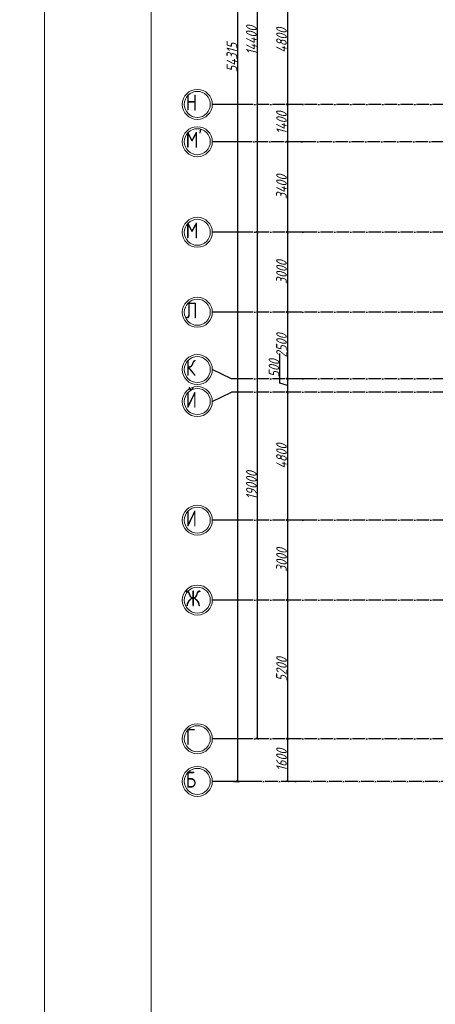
# Model space of a CAD drawing. Extents: x -4445 to 1909585, y 1860 to 289234.
# Tile 60 of 110: x 458357 to 473941, y 197664 to 234606. Entities that reach past the tile are written whole.
import ezdxf

# ---------------------------------------------------------------- set-up
doc = ezdxf.new("R2010")
doc.units = 0
doc.header["$LTSCALE"] = 0.5
doc.header["$MEASUREMENT"] = 0
doc.header["$PDMODE"] = 34
doc.header["$PDSIZE"] = 3
doc.linetypes.add('ACAD_ISO04W100', pattern=[30, 24, -3, 0, -3])
doc.layers.get('0').update_dxf_attribs({"linetype": 'CONTINUOUS', "lineweight": 18})
doc.layers.get('DEFPOINTS').update_dxf_attribs({"color": 2, "linetype": 'CONTINUOUS', "lineweight": 13})
doc.layers.add('os', color=3, linetype='CONTINUOUS')
doc.styles.add('GOST', font='isocpeur.ttf')
doc.styles.add('Isocpeur', font='isocpeui.ttf', dxfattribs={"height": 250})
doc.styles.get("Standard").update_dxf_attribs({"font": 'spds.shx', "oblique": 15})
doc.dimstyles.new('ISO-25', dxfattribs={"dimtxt": 400, "dimasz": 100, "dimexe": 50, "dimexo": 50, "dimgap": 20, "dimtad": 1, "dimdec": 0, "dimtxsty": 'Standard', "dimblk": 'ARCHTICK', "dimcen": 20, "dimclrd": 1, "dimclre": 1, "dimadec": 0, "dimazin": 0, "dimtfac": 1, "dimtdec": 0, "dimtmove": 0, "dimatfit": 3, "dimldrblk": 'ARCHTICK', "dimfxl": 1, "dimarcsym": 0})

# ---------------------------------------------------------------- blocks, each defined once
blk = doc.blocks.new('_ArchTick')
at = {"color": 0, "linetype": 'ByBlock', "const_width": 0.15}
blk.add_lwpolyline([(-0.5, -0.5), (0.5, 0.5)], dxfattribs=at)
blk = doc.blocks.new('*D2701')
at = {"color": 1, "lineweight": -2, "transparency": 16777216}
for p, q in [((469053, 236229), (468344, 236229)), ((468394, 236229), (468394, 231429)), ((469000, 231429), (468344, 231429))]:
    blk.add_line(p, q, dxfattribs=at)
at = {"layer": 'DEFPOINTS', "color": 0, "transparency": 16777216}
for p in [(469103, 236229), (468394, 231429), (469050, 231429)]:
    blk.add_point(p, dxfattribs=at)
at = {"color": 1, "lineweight": -2, "transparency": 16777216, "xscale": 100, "yscale": 100, "zscale": 100}
for p, rotation in [((468394, 236229), 90), ((468394, 231429), 270)]:
    blk.add_blockref('_ArchTick', p, dxfattribs=dict(at, rotation=rotation))
at = {"color": 0, "transparency": 16777216, "insert": (468174, 233829), "char_height": 400, "attachment_point": 5, "rotation": 90}
blk.add_mtext('4800', dxfattribs=at)
blk = doc.blocks.new('*D2702')
at = {"color": 1, "lineweight": -2, "transparency": 16777216}
for p, q in [((469000, 231429), (468344, 231429)), ((468394, 231429), (468394, 230029)), ((469193, 230029), (468344, 230029))]:
    blk.add_line(p, q, dxfattribs=at)
at = {"layer": 'DEFPOINTS', "color": 0, "transparency": 16777216}
for p in [(469050, 231429), (468394, 230029), (469243, 230029)]:
    blk.add_point(p, dxfattribs=at)
at = {"color": 1, "lineweight": -2, "transparency": 16777216, "xscale": 100, "yscale": 100, "zscale": 100}
for p, rotation in [((468394, 231429), 90), ((468394, 230029), 270)]:
    blk.add_blockref('_ArchTick', p, dxfattribs=dict(at, rotation=rotation))
at = {"color": 0, "transparency": 16777216, "insert": (468174, 230729), "char_height": 400, "attachment_point": 5, "rotation": 90}
blk.add_mtext('1400', dxfattribs=at)
blk = doc.blocks.new('*D2703')
at = {"color": 1, "lineweight": -2, "transparency": 16777216}
for p, q in [((469193, 230029), (468344, 230029)), ((468394, 230029), (468394, 226629)), ((469044, 226629), (468344, 226629))]:
    blk.add_line(p, q, dxfattribs=at)
at = {"layer": 'DEFPOINTS', "color": 0, "transparency": 16777216}
for p in [(469243, 230029), (468394, 226629), (469094, 226629)]:
    blk.add_point(p, dxfattribs=at)
at = {"color": 1, "lineweight": -2, "transparency": 16777216, "xscale": 100, "yscale": 100, "zscale": 100}
for p, rotation in [((468394, 230029), 90), ((468394, 226629), 270)]:
    blk.add_blockref('_ArchTick', p, dxfattribs=dict(at, rotation=rotation))
at = {"color": 0, "transparency": 16777216, "insert": (468174, 228329), "char_height": 400, "attachment_point": 5, "rotation": 90}
blk.add_mtext('3400', dxfattribs=at)
blk = doc.blocks.new('*D2704')
at = {"color": 1, "lineweight": -2, "transparency": 16777216}
for p, q in [((469044, 226629), (468344, 226629)), ((468394, 226629), (468394, 223629)), ((468931, 223629), (468344, 223629))]:
    blk.add_line(p, q, dxfattribs=at)
at = {"layer": 'DEFPOINTS', "color": 0, "transparency": 16777216}
for p in [(469094, 226629), (468394, 223629), (468981, 223629)]:
    blk.add_point(p, dxfattribs=at)
at = {"color": 1, "lineweight": -2, "transparency": 16777216, "xscale": 100, "yscale": 100, "zscale": 100}
for p, rotation in [((468394, 226629), 90), ((468394, 223629), 270)]:
    blk.add_blockref('_ArchTick', p, dxfattribs=dict(at, rotation=rotation))
at = {"color": 0, "transparency": 16777216, "insert": (468174, 225129), "char_height": 400, "attachment_point": 5, "rotation": 90}
blk.add_mtext('3000', dxfattribs=at)
blk = doc.blocks.new('*D2705')
at = {"color": 1, "lineweight": -2, "transparency": 16777216}
for p, q in [((468931, 223629), (468344, 223629)), ((468394, 223629), (468394, 221129)), ((469043, 221129), (468344, 221129))]:
    blk.add_line(p, q, dxfattribs=at)
at = {"layer": 'DEFPOINTS', "color": 0, "transparency": 16777216}
for p in [(468981, 223629), (468394, 221129), (469093, 221129)]:
    blk.add_point(p, dxfattribs=at)
at = {"color": 1, "lineweight": -2, "transparency": 16777216, "xscale": 100, "yscale": 100, "zscale": 100}
for p, rotation in [((468394, 223629), 90), ((468394, 221129), 270)]:
    blk.add_blockref('_ArchTick', p, dxfattribs=dict(at, rotation=rotation))
at = {"color": 0, "transparency": 16777216, "insert": (468174, 222379), "char_height": 400, "attachment_point": 5, "rotation": 90}
blk.add_mtext('2500', dxfattribs=at)
blk = doc.blocks.new('*D2706')
at = {"color": 1, "lineweight": -2, "transparency": 16777216}
for p, q in [((468114, 220963), (468114, 222078)), ((468394, 220879), (468114, 220963)), ((469043, 221129), (468344, 221129)), ((468394, 221129), (468394, 220629)), ((468893, 220629), (468344, 220629))]:
    blk.add_line(p, q, dxfattribs=at)
at = {"layer": 'DEFPOINTS', "color": 0, "transparency": 16777216}
for p in [(469093, 221129), (468394, 220629), (468943, 220629)]:
    blk.add_point(p, dxfattribs=at)
at = {"color": 1, "lineweight": -2, "transparency": 16777216, "xscale": 100, "yscale": 100, "zscale": 100}
for p, rotation in [((468394, 221129), 90), ((468394, 220629), 270)]:
    blk.add_blockref('_ArchTick', p, dxfattribs=dict(at, rotation=rotation))
at = {"color": 0, "transparency": 16777216, "insert": (467894, 221521), "char_height": 400, "attachment_point": 5, "rotation": 90}
blk.add_mtext('500', dxfattribs=at)
blk = doc.blocks.new('*D2707')
at = {"color": 1, "lineweight": -2, "transparency": 16777216}
for p, q in [((468893, 220629), (468344, 220629)), ((468394, 220629), (468394, 215829)), ((469069, 215829), (468344, 215829))]:
    blk.add_line(p, q, dxfattribs=at)
at = {"layer": 'DEFPOINTS', "color": 0, "transparency": 16777216}
for p in [(468943, 220629), (468394, 215829), (469119, 215829)]:
    blk.add_point(p, dxfattribs=at)
at = {"color": 1, "lineweight": -2, "transparency": 16777216, "xscale": 100, "yscale": 100, "zscale": 100}
for p, rotation in [((468394, 220629), 90), ((468394, 215829), 270)]:
    blk.add_blockref('_ArchTick', p, dxfattribs=dict(at, rotation=rotation))
at = {"color": 0, "transparency": 16777216, "insert": (468174, 218229), "char_height": 400, "attachment_point": 5, "rotation": 90}
blk.add_mtext('4800', dxfattribs=at)
blk = doc.blocks.new('*D2708')
at = {"color": 1, "lineweight": -2, "transparency": 16777216}
for p, q in [((469069, 215829), (468344, 215829)), ((468394, 215829), (468394, 212829)), ((468817, 212829), (468344, 212829))]:
    blk.add_line(p, q, dxfattribs=at)
at = {"layer": 'DEFPOINTS', "color": 0, "transparency": 16777216}
for p in [(469119, 215829), (468394, 212829), (468867, 212829)]:
    blk.add_point(p, dxfattribs=at)
at = {"color": 1, "lineweight": -2, "transparency": 16777216, "xscale": 100, "yscale": 100, "zscale": 100}
for p, rotation in [((468394, 215829), 90), ((468394, 212829), 270)]:
    blk.add_blockref('_ArchTick', p, dxfattribs=dict(at, rotation=rotation))
at = {"color": 0, "transparency": 16777216, "insert": (468174, 214329), "char_height": 400, "attachment_point": 5, "rotation": 90}
blk.add_mtext('3000', dxfattribs=at)
blk = doc.blocks.new('*D2709')
at = {"color": 1, "lineweight": -2, "transparency": 16777216}
for p, q in [((468817, 212829), (468344, 212829)), ((468394, 212829), (468394, 207629)), ((468918, 207629), (468344, 207629))]:
    blk.add_line(p, q, dxfattribs=at)
at = {"layer": 'DEFPOINTS', "color": 0, "transparency": 16777216}
for p in [(468867, 212829), (468394, 207629), (468968, 207629)]:
    blk.add_point(p, dxfattribs=at)
at = {"color": 1, "lineweight": -2, "transparency": 16777216, "xscale": 100, "yscale": 100, "zscale": 100}
for p, rotation in [((468394, 212829), 90), ((468394, 207629), 270)]:
    blk.add_blockref('_ArchTick', p, dxfattribs=dict(at, rotation=rotation))
at = {"color": 0, "transparency": 16777216, "insert": (468174, 210229), "char_height": 400, "attachment_point": 5, "rotation": 90}
blk.add_mtext('5200', dxfattribs=at)
blk = doc.blocks.new('*D2710')
at = {"color": 1, "lineweight": -2, "transparency": 16777216}
for p, q in [((468918, 207629), (468344, 207629)), ((468394, 207629), (468394, 206029)), ((468784, 206029), (468344, 206029))]:
    blk.add_line(p, q, dxfattribs=at)
at = {"layer": 'DEFPOINTS', "color": 0, "transparency": 16777216}
for p in [(468968, 207629), (468394, 206029), (468834, 206029)]:
    blk.add_point(p, dxfattribs=at)
at = {"color": 1, "lineweight": -2, "transparency": 16777216, "xscale": 100, "yscale": 100, "zscale": 100}
for p, rotation in [((468394, 207629), 90), ((468394, 206029), 270)]:
    blk.add_blockref('_ArchTick', p, dxfattribs=dict(at, rotation=rotation))
at = {"color": 0, "transparency": 16777216, "insert": (468174, 206829), "char_height": 400, "attachment_point": 5, "rotation": 90}
blk.add_mtext('1600', dxfattribs=at)
blk = doc.blocks.new('*D2714')
at = {"color": 1, "lineweight": -2, "transparency": 16777216}
for p, q in [((467116, 241029), (467315, 241029)), ((467265, 241029), (467265, 226629)), ((467678, 226629), (467215, 226629))]:
    blk.add_line(p, q, dxfattribs=at)
at = {"layer": 'DEFPOINTS', "color": 0, "transparency": 16777216}
for p in [(467066, 241029), (467265, 226629), (467728, 226629)]:
    blk.add_point(p, dxfattribs=at)
at = {"color": 1, "lineweight": -2, "transparency": 16777216, "xscale": 100, "yscale": 100, "zscale": 100}
for p, rotation in [((467265, 241029), 90), ((467265, 226629), 270)]:
    blk.add_blockref('_ArchTick', p, dxfattribs=dict(at, rotation=rotation))
at = {"color": 0, "transparency": 16777216, "insert": (467045, 233829), "char_height": 400, "attachment_point": 5, "rotation": 90}
blk.add_mtext('14400', dxfattribs=at)
blk = doc.blocks.new('*D2715')
at = {"color": 1, "lineweight": -2, "transparency": 16777216}
for p, q in [((467678, 226629), (467215, 226629)), ((467265, 226629), (467265, 207629)), ((467653, 207629), (467215, 207629))]:
    blk.add_line(p, q, dxfattribs=at)
at = {"layer": 'DEFPOINTS', "color": 0, "transparency": 16777216}
for p in [(467728, 226629), (467265, 207629), (467703, 207629)]:
    blk.add_point(p, dxfattribs=at)
at = {"color": 1, "lineweight": -2, "transparency": 16777216, "xscale": 100, "yscale": 100, "zscale": 100}
for p, rotation in [((467265, 226629), 90), ((467265, 207629), 270)]:
    blk.add_blockref('_ArchTick', p, dxfattribs=dict(at, rotation=rotation))
at = {"color": 0, "transparency": 16777216, "insert": (467045, 217129), "char_height": 400, "attachment_point": 5, "rotation": 90}
blk.add_mtext('19000', dxfattribs=at)
blk = doc.blocks.new('*D2716')
at = {"color": 1, "lineweight": -2, "transparency": 16777216}
for p, q in [((466373, 260344), (466591, 260344)), ((466541, 206029), (466541, 260344)), ((466373, 206029), (466591, 206029))]:
    blk.add_line(p, q, dxfattribs=at)
at = {"layer": 'DEFPOINTS', "color": 0, "transparency": 16777216}
for p in [(466323, 260344), (466541, 260344), (466323, 206029)]:
    blk.add_point(p, dxfattribs=at)
at = {"color": 1, "lineweight": -2, "transparency": 16777216, "xscale": 100, "yscale": 100, "zscale": 100}
for p, rotation in [((466541, 260344), 90), ((466541, 206029), 270)]:
    blk.add_blockref('_ArchTick', p, dxfattribs=dict(at, rotation=rotation))
at = {"color": 0, "transparency": 16777216, "insert": (466313, 233186), "char_height": 400, "attachment_point": 5, "rotation": 90}
blk.add_mtext('54315', dxfattribs=at)

msp = doc.modelspace()

# ---------------------------------------------------------------- linework, layer by layer
for points in [[(459282.549, 185814.276), (459282.549, 269814.276), (578082.549, 269814.276), (578082.549, 185814.276)], [(463282.549, 187014.276), (463282.549, 268614.276), (576882.549, 268614.276), (576882.549, 187014.276)]]:
    msp.add_lwpolyline(points, close=True)
at = {"layer": 'os', "color": 0}
for p, q in [((467065.931, 231428.622), (465580.029, 231428.622)), ((467065.931, 230028.622), (465580.029, 230028.622)), ((467065.931, 226628.622), (465580.029, 226628.622)), ((467065.931, 223628.622), (465580.029, 223628.622)), ((467065.931, 221128.622), (466300.778, 221128.622)), ((467065.931, 220628.622), (466300.778, 220628.622)), ((467065.931, 215828.622), (465580.029, 215828.622)), ((467065.931, 212828.622), (465580.029, 212828.622)), ((467065.931, 207628.622), (465580.029, 207628.622)), ((467065.931, 206028.622), (465580.029, 206028.622))]:
    msp.add_line(p, q, dxfattribs=at)
at = {"layer": 'os', "color": 3, "linetype": 'ACAD_ISO04W100', "ltscale": 40}
for p, q in [((522320.787, 231428.622), (467065.931, 231428.622)), ((515680.669, 230028.622), (467065.931, 230028.622)), ((522320.787, 226628.622), (467065.931, 226628.622)), ((522320.787, 223628.622), (467065.931, 223628.622)), ((522320.787, 221128.622), (467065.931, 221128.622)), ((522320.787, 220628.622), (467065.931, 220628.622)), ((522320.787, 215828.622), (467065.931, 215828.622)), ((522320.787, 212828.622), (467065.931, 212828.622)), ((522320.787, 207628.622), (467065.931, 207628.622)), ((517848.994, 206028.622), (467065.931, 206028.622))]:
    msp.add_line(p, q, dxfattribs=at)
at = {"layer": 'os', "color": 0}
for points in [[(466300.778, 221128.622), (465580.029, 221478.622)], [(465580.029, 220278.622), (466300.778, 220628.622)]]:
    msp.add_lwpolyline(points, dxfattribs=at)
at = {"layer": 'os', "color": 0, "lineweight": 0}
for centre, radius in [((465017.529, 231428.622), 562.5), ((465017.529, 231428.622), 487.5), ((465017.529, 230028.622), 562.5), ((465017.529, 230028.622), 487.5), ((465017.529, 226628.622), 562.5), ((465017.529, 226628.622), 487.5), ((465017.529, 223628.622), 562.5), ((465017.529, 223628.622), 487.5), ((465017.529, 221478.622), 562.5), ((465017.529, 221478.622), 487.5), ((465017.529, 220278.622), 562.5), ((465017.529, 220278.622), 487.5), ((465017.529, 215828.622), 562.5), ((465017.529, 215828.622), 487.5), ((465017.529, 212828.622), 562.5), ((465017.529, 212828.622), 487.5), ((465017.529, 207628.622), 562.5), ((465017.529, 207628.622), 487.5), ((465017.529, 206028.622), 562.5), ((465017.529, 206028.622), 487.5)]:
    msp.add_circle(centre, radius, dxfattribs=at)

# ---------------------------------------------------------------- texts
at = {"ltscale": 50}
for s, p in [('Н', (464582.35, 231195.005)), ("М'", (464582.35, 229795.005)), ('М', (464582.35, 226395.005)), ('Л', (464582.35, 223395.005)), ('К', (464582.35, 221245.005)), ('Й', (464582.35, 220045.005)), ('И', (464582.35, 215595.005)), ('Ж', (464582.35, 212595.005)), ('Г', (464582.35, 207395.005)), ('Б', (464582.35, 205795.005))]:
    msp.add_text(s, height=600, dxfattribs=at).set_placement(p)
at = {"color": 7, "lineweight": 50, "char_height": 250, "attachment_point": 4, "style": 'Isocpeur'}
for s, insert, width in [('\\pi697.72727;{\\C0;Ведомость рабочих чертежей основного \\P\\pi3150.85227;комплекта}', (137865.356, 214414.276), 8000), ('\\pi1404.07197;{\\C0;Ведомость ссылочных чертежей }', (138386.954, 206108.948), 8000), ('\\pi2991.4444;{\\C0;Ссылочные документы}', (139553.599, 203614.276), 9505.04788), ('\\pi1614.42682;{\\C0;ШНК 2.04.01-2022}', (133558.647, 202789.276), 5994.95212), ('\\pi2752.61864;{\\C0;Прилагаемые документы}', (139553.599, 201264.584), 9505.04788), ('\\pi163.06818;{\\C0;Основные показатели систем водоснабжения и \\P\\pi2964.29924;канализации}', (139390.71, 198649.49), 8000)]:
    msp.add_mtext(s, dxfattribs=dict(at, insert=insert, width=width))
at = {"ltscale": 100, "insert": (152636, 214359.8), "char_height": 250, "width": 19702, "attachment_point": 1, "line_spacing_factor": 0.85, "style": 'GOST'}
msp.add_mtext('\\pi1800;Проект разработан на основании чертежей АС и расстановки технологического оборудования, с учетом требований соответствующих нормативных документов, задания на проектирования и технических условий №270/4-1729  от 16.06.2023 года, выданных АО "Тошкент шахар сув таъминоты"\\PИсходные данные:\\P\\pi0;^I^I^IТехническо-экономические показатели:\\P1.^I Площадь застройки -{\\fISOCPEUR|b0|i1|c204|p34;2852,84}  м2\\P2.^IСтроительный объём  -20360.80 м3\\P3.^IПросадочность - I типа\\P4.^IСейсмичность - 8 баллов\\P^I^I^IПожарная безопасность:\\P1.^IКласс ответственности здания......................................................II\\P2.^IСтепень огнестойкости здания......................................................II\\P3.^IКласс по функциональной пожарной опасности.....................Ф1.1\\P\\pi1800;Проектом предусмотрено строительство системы водоснабжения и водоотведения.{\\C1;\\P}^I^I{\\LХолодное водоснабжение.}\\P\\pi0;^IХолодное водоснабжение принято хозяйственно-питьевое Источником хозяйственно бытового водопровода служит  наружная сеть водопровода. \\P^IГарантированный напор - 1,0 атм.\\P^IХолодное водоснабжение принято хозяйственно-питьевое с отдельной противопожарной линией. Количество вводов - один. Хозяйственно-бытовая сеть водоснабжения - тупиковая. Ввод выполняется из оцинкованных стальных обыкновенных водогазопроводных труб ∅50 мм по ГОСТ 3262-75. \\P^IМагистральный трубопровод (лежак),  стояки и подводки воды к санитарно-техническим приборам выполняются из полипропиленовых труб PP-R PN10. Магистральный трубопровод прокладываются под потолком техподполья. Стояки прокладываются скрыто в шахтах совместно со стояками канализации. Подводка труб к сан-тех приборам выполняется скрыто в штробах. Каждый стояк и поэтажное ответвление имеет свою запорную арматуру. Перед заделкой штроб необходимо провести гидравлическое испытание трубопроводов.\\P^IДля учета водопотребления установлен ультразвуковой счетчик воды с модулем передачи данных.\\P^I^I{\\LПротивопожарный водопровод. \\P}^IПротивопожарная сеть - принята тупиковой. Противопожарный водопровод выполняется из стальных электросварных труб ∅57мм мм.  Внутреннее пожаротушение осуществляется пожарными кранами ∅50 мм, диаметр спрыска наконечника пожарного ствола - 16 мм, длина рукавов - 20 м. Пожарные краны размещаются в специальных шкафах навесного ШПК-320Н и встраиваемого типа ШПК-320В размерами 1300х540х300 (ВхШхГ). Каждый пожарный шкаф оснащается двумя порошковыми огнетушителями ОП-5.\\P^IРасход воды на внутреннее пожаротушение составляет в одну струю по 2,6 л/сек. \\P^IСтальные трубопроводы окрашиваются масляной краской за 2 раза. \\P^IРасход воды на наружнее пожаротушение составляет 20 л/сек и осуществляется от пожарных гидрантов существующей городской сети водопровода.\\P^I^I{\\LГорячее водоснабжение. }\\P^IГорячее водоснабжение принято циркуляционным - от вертикальных накопительных бойлеров косвенного нагрева с контуром подключения солнечных коллекторов. Основным источником тепла для бойлеров ГВС служит тепловая сеть. Трубопроводы горячего водоснабжения выполняются из и PP-RCT труб  PN20. Магистральные циркуляционные трубопроводы прокладываются открыто под потолком цокольного этажа. Подводки к сан-тех приборам прокладываются аналогично подводящим трубопроводам холодного водоснабжения. Альтернативным источником тепла для бойлеров в теплое время года и в ясную погоду служат солнечные коллекторы, устанавливаемые на кровле здания. Монтаж и точный угол наклона коллекторов выполнить по требованиям изготовителя водонагревателей. Допускается установка коллекторов отличной от проекта в соответствии с требованиями завода- изготовителя. Трубопроводы теплоснабжения выполняются из медных труб. \\P^IТеплоносителем для солнечных коллекторов служит водный раствор гликоля (антифриз). нормальной работы контура теплоснабжения и горячего водоснабжения устанавливаются циркуляционные насосы (1 раб. 1 резервный), а также контроллер управления гелиосистемой.\\P^IВсе трубопроводы, прокладываемые по чердаку, а также трубопроводны горячего водоснабжения и циркуляции (за исключение подводок к сантехприборам) покрваются теплоизоячцйионными материалами.\\P^I^I{\\LКанализация}\\P^IВ проекте принята самотёчная система хозяйственно-бытовой канализации. Внутренние сети канализации К1 выполняются из безнапорных полипропиленовых труб ∅50-110мм. Трубы канализации прокладываются под потолком цокольного этажа, а также частично открыто по стенам. \\P^IСтояки прокладываются в шахтах. Все санитарно-технические приборы оборудуются гидравлическими затворам - сифонами. \\P^IВыпуски канализации  выводятся к смотровым колодцам.\\P^IРасчетные расходы определены согласно ШНК 2.04.01-2022. "Внутренний водопровод и канализация зданий."  ', dxfattribs=at)

# ---------------------------------------------------------------- dimensions: what is measured, and where the dimension line sits
dim = msp.add_linear_dim(base=(466540.825, 260343.622), p1=(466322.98, 206028.622), p2=(466322.98, 260343.622), angle=90, dimstyle='ISO-25')
dim.commit()
dim.dimension.update_dxf_attribs({"geometry": '*D2716', "text_midpoint": (466312.541, 233186.122)})
for base, p1, p2, picture, middle in [((467264.562, 226628.622), (467065.931, 241028.622), (467727.503, 226628.622), '*D2714', (467044.562, 233828.622)), ((468393.836, 231428.622), (469103.298, 236228.622), (469049.894, 231428.622), '*D2701', (468173.836, 233828.622)), ((468393.836, 230028.622), (469049.894, 231428.622), (469242.977, 230028.622), '*D2702', (468173.836, 230728.622)), ((468393.836, 226628.622), (469242.977, 230028.622), (469093.515, 226628.622), '*D2703', (468173.836, 228328.622)), ((467264.562, 207628.622), (467727.503, 226628.622), (467703.347, 207628.622), '*D2715', (467044.562, 217128.622)), ((468393.836, 223628.622), (469093.515, 226628.622), (468980.812, 223628.622), '*D2704', (468173.836, 225128.622)), ((468393.836, 221128.622), (468980.812, 223628.622), (469092.91, 221128.622), '*D2705', (468173.836, 222378.622)), ((468393.836, 220628.622), (469092.91, 221128.622), (468943.448, 220628.622), '*D2706', (467893.836, 220982.622)), ((468393.836, 215828.622), (468943.448, 220628.622), (469119.035, 215828.622), '*D2707', (468173.836, 218228.622)), ((468393.836, 212828.622), (469119.035, 215828.622), (468867.365, 212828.622), '*D2708', (468173.836, 214328.622)), ((468393.836, 207628.622), (468867.365, 212828.622), (468968.471, 207628.622), '*D2709', (468173.836, 210228.622)), ((468393.836, 206028.622), (468968.471, 207628.622), (468833.878, 206028.622), '*D2710', (468173.836, 206828.622))]:
    dim = msp.add_linear_dim(base=base, p1=p1, p2=p2, angle=90, dimstyle='ISO-25', override={"dimtmove": 1})
    dim.commit()
    dim.dimension.update_dxf_attribs({"geometry": picture, "text_midpoint": middle})

doc.saveas('drawing.dxf')
